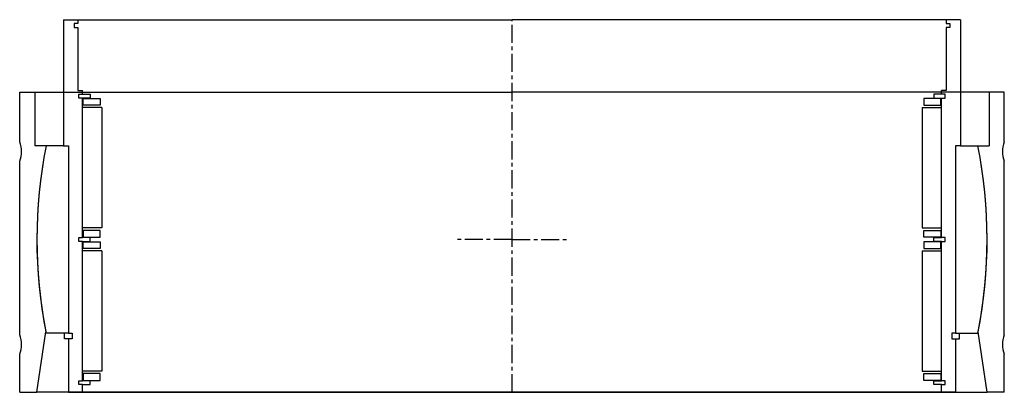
# Model space of a CAD drawing. Header units: millimetres. Extents: x -258 to 258, y -75 to 120.
import ezdxf

# ---------------------------------------------------------------- set-up
doc = ezdxf.new("R2010")
doc.units = ezdxf.units.MM
doc.header["$LTSCALE"] = 0.3
doc.header["$MEASUREMENT"] = 0
doc.linetypes.add('CENTER', pattern=[50.8, 31.75, -6.35, 6.35, -6.35])
doc.layers.get('0').update_dxf_attribs({"linetype": 'CONTINUOUS'})
doc.layers.add('Center', color=1, linetype='CENTER')

# ---------------------------------------------------------------- blocks, each defined once
blk = doc.blocks.new('4S430-innerhouse')
for p, q in [((-235, 115), (-235, 49)), ((-235, 115), (-227.5, 115)), ((-227.5, 115), (0, 115)), ((-227.5, 115), (-227.5, 113)), ((227.5, 115), (0, 115)), ((235, 115), (227.5, 115)), ((227.5, 115), (227.5, 113)), ((235, 115), (235, 49)), ((-227.5, 113), (-229.5, 113)), ((-229.5, 113), (-229.5, 111)), ((-229.5, 111), (-227.5, 111)), ((-227.5, 111), (-227.5, 78)), ((227.5, 113), (229.5, 113)), ((227.5, 111), (227.5, 78)), ((229.5, 111), (227.5, 111)), ((229.5, 113), (229.5, 111)), ((-227.5, 78), (-225, 78)), ((-225, 76), (-225, 78)), ((227.5, 78), (225, 78)), ((225, 76), (225, 78)), ((-227, 74), (-227, 76)), ((-227, 76), (-225, 76)), ((-225, 74), (-227, 74)), ((-225, 76), (-221, 76)), ((-225, 1), (-225, 74)), ((-221, 74), (-225, 74)), ((-224.75, 73.75), (-215.75, 73.75)), ((-224.75, 70.25), (-224.75, 73.75)), ((-221, 76), (-221, 74)), ((-215.75, 73.75), (-215.75, 70.25)), ((224.75, 73.75), (215.75, 73.75)), ((215.75, 73.75), (215.75, 70.25)), ((221, 76), (221, 74)), ((225, 76), (221, 76)), ((221, 74), (225, 74)), ((224.75, 70.25), (224.75, 73.75)), ((227, 76), (225, 76)), ((225, 1), (225, 74)), ((225, 74), (227, 74)), ((227, 74), (227, 76)), ((-215, 69), (-225, 69)), ((-215.75, 70.25), (-224.75, 70.25)), ((-215, 69), (-215, 6)), ((215, 69), (215, 6)), ((215, 69), (225, 69)), ((215.75, 70.25), (224.75, 70.25)), ((-235, 49), (-244.13, 49)), ((-235, 49), (-232.5, 49)), ((-232.5, 49), (-232.5, -49)), ((-232.5, 49), (-232.5, 26.5)), ((232.5, 49), (232.5, -49)), ((232.5, 49), (232.5, 26.5)), ((235, 49), (232.5, 49)), ((235, 49), (244.13, 49)), ((-232.5, 23), (-232.5, -49)), ((232.5, 23), (232.5, -49)), ((-215, 6), (-225, 6)), ((215, 6), (225, 6)), ((-227, -1), (-227, 1)), ((-227, 1), (-225, 1)), ((-221, 1), (-225, 1)), ((-215.75, 4.75), (-224.75, 4.75)), ((-224.75, 4.75), (-224.75, 1.25)), ((-224.75, 1.25), (-215.75, 1.25)), ((-221, -1), (-221, 1)), ((-215.75, 1.25), (-215.75, 4.75)), ((215.75, 4.75), (224.75, 4.75)), ((215.75, 1.25), (215.75, 4.75)), ((224.75, 1.25), (215.75, 1.25)), ((221, -1), (221, 1)), ((221, 1), (225, 1)), ((224.75, 4.75), (224.75, 1.25)), ((227, 1), (225, 1)), ((227, -1), (227, 1)), ((-225, -1), (-227, -1)), ((-225, -74), (-225, -1)), ((-225, -1), (-221, -1)), ((-224.75, -1.25), (-215.75, -1.25)), ((-224.75, -4.75), (-224.75, -1.25)), ((-215.75, -4.75), (-224.75, -4.75)), ((-215.75, -1.25), (-215.75, -4.75)), ((224.75, -1.25), (215.75, -1.25)), ((215.75, -1.25), (215.75, -4.75)), ((215.75, -4.75), (224.75, -4.75)), ((225, -1), (221, -1)), ((224.75, -4.75), (224.75, -1.25)), ((225, -74), (225, -1)), ((225, -1), (227, -1)), ((-215, -6), (-225, -6)), ((-215, -6), (-215, -69)), ((215, -6), (215, -69)), ((215, -6), (225, -6)), ((-232.5, -49), (-244.13, -49)), ((-234.5, -52), (-234.5, -49)), ((-232.5, -49), (-230.5, -49)), ((-230.5, -49), (-230.5, -52)), ((232.5, -49), (230.5, -49)), ((230.5, -49), (230.5, -52)), ((232.5, -49), (244.13, -49)), ((234.5, -52), (234.5, -49)), ((-232.5, -52), (-234.5, -52)), ((-230.5, -52), (-232.5, -52)), ((-232.5, -52), (-232.5, -80)), ((230.5, -52), (232.5, -52)), ((232.5, -52), (232.5, -80)), ((232.5, -52), (234.5, -52)), ((-215, -69), (-225, -69)), ((-215.75, -70.25), (-224.75, -70.25)), ((-224.75, -70.25), (-224.75, -73.75)), ((-215.75, -73.75), (-215.75, -70.25)), ((215, -69), (225, -69)), ((215.75, -70.25), (224.75, -70.25)), ((215.75, -73.75), (215.75, -70.25)), ((224.75, -70.25), (224.75, -73.75)), ((-227, -76), (-227, -74)), ((-227, -74), (-225, -74)), ((-225, -76), (-227, -76)), ((-221, -74), (-225, -74)), ((-225, -80), (-225, -76)), ((-225, -76), (-221, -76)), ((-224.75, -73.75), (-215.75, -73.75)), ((-221, -76), (-221, -74)), ((224.75, -73.75), (215.75, -73.75)), ((221, -76), (221, -74)), ((221, -74), (225, -74)), ((225, -76), (221, -76)), ((227, -74), (225, -74)), ((225, -76), (227, -76)), ((225, -80), (225, -76)), ((227, -76), (227, -74)), ((-232.5, -80), (-225, -80)), ((-225, -80), (0, -80)), ((225, -80), (0, -80)), ((232.5, -80), (225, -80))]:
    blk.add_line(p, q)
for start, end in [(168.6509, 191.3491), (348.6509, 11.3491)]:
    blk.add_arc((0, 0), 249, start, end)
at = {"layer": 'Center'}
for p, q in [((0, -80), (0, 115)), ((0, 0), (-30, 0)), ((0, 0), (30, 0))]:
    blk.add_line(p, q, dxfattribs=at)
blk = doc.blocks.new('4S430-outerhouse')
for p, q in [((-258, 131), (-258, 157)), ((-258, 157), (-250, 157)), ((-250, 157), (0, 157)), ((-250, 157), (-250, 129)), ((250, 157), (0, 157)), ((250, 157), (250, 129)), ((258, 157), (250, 157)), ((258, 131), (258, 157)), ((-244.13, 129), (-250, 129)), ((244.13, 129), (250, 129)), ((-258, 30), (-258, 121)), ((258, 30), (258, 121)), ((-249, 0), (-244.25, 31.6)), ((249, 0), (244.25, 31.6)), ((-258, 0), (-258, 20)), ((258, 0), (258, 20)), ((-258, 0), (-249, 0)), ((0, 0), (-249, 0)), ((0, 0), (249, 0)), ((258, 0), (249, 0))]:
    blk.add_line(p, q)
for centre, radius, start, end in [((-270, 126), 13, 337.3801, 22.6199), ((0, 80), 249, 168.6509, 191.2078), ((0, 80), 249, 348.7922, 11.3491), ((270, 126), 13, 157.3801, 202.6199), ((-270, 25), 13, 337.3801, 22.6199), ((270, 25), 13, 157.3801, 202.6199)]:
    blk.add_arc(centre, radius, start, end)

msp = doc.modelspace()

# ---------------------------------------------------------------- block references
for name, p in [('4S430-innerhouse', (0, 5)), ('4S430-outerhouse', (0, -75))]:
    msp.add_blockref(name, p)

doc.saveas('drawing.dxf')
